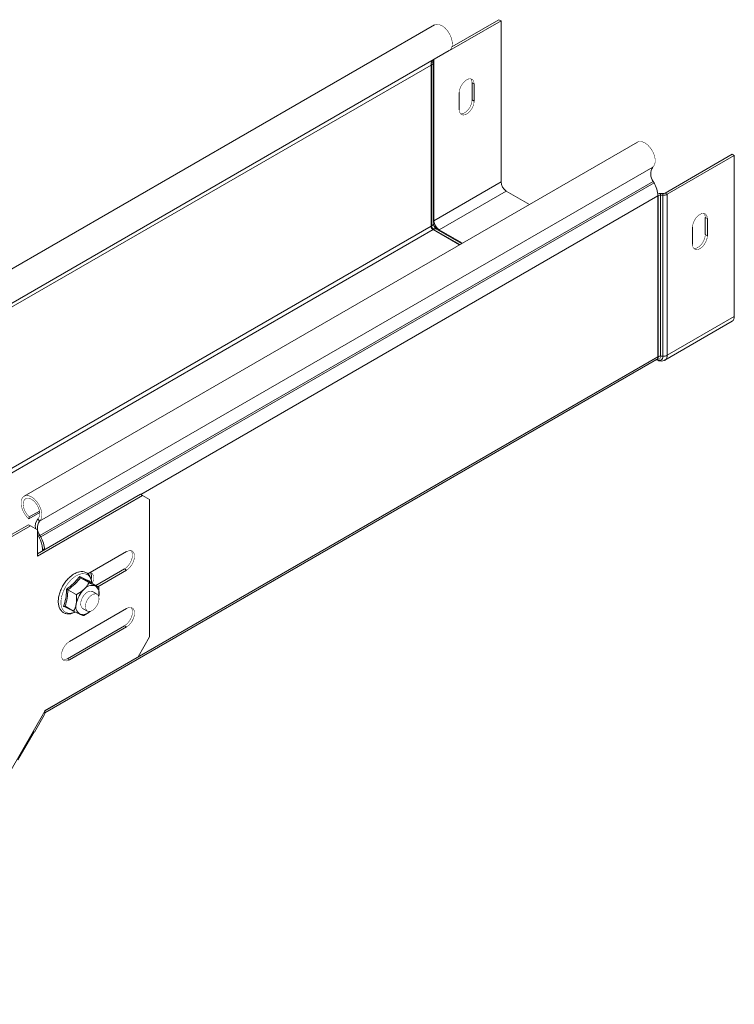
# Model space of a CAD drawing. Header units: millimetres. Extents: x 428 to 1137, y -1268 to 1088.
# Tile 2 of 14: x 662 to 883, y -995 to -690. Entities that reach past the tile are written whole.
import ezdxf

# ---------------------------------------------------------------- set-up
doc = ezdxf.new("R2010")
doc.units = ezdxf.units.MM
doc.linetypes.add('K5LT32768', pattern=[0])
doc.linetypes.add('K5LT32769', pattern=[0])

msp = doc.modelspace()

# ---------------------------------------------------------------- linework, layer by layer
at = {"color": 7, "linetype": 'K5LT32768', "lineweight": 15}
for p, q in [((795.8759258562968, -698.8881428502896), (810.4104351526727, -690.4975492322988)), ((811.0468314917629, -690.8649330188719), (810.4104351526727, -690.4975492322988)), ((790.5109797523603, -692.1293561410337), (601.0063629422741, -801.5280428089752)), ((790.3084746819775, -702.8369315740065), (811.0468314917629, -690.8649330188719)), ((811.0468314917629, -740.6249280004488), (811.0468314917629, -690.8649330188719)), ((605.5559927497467, -809.4091042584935), (795.0606095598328, -700.0104175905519)), ((789.4093599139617, -704.4989504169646), (599.9047431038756, -813.8976370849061)), ((789.4093599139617, -704.4989504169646), (789.5534178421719, -704.4157875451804)), ((789.4093599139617, -754.2589453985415), (789.4093599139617, -704.4989504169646)), ((789.5534178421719, -754.1757825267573), (789.5534178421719, -704.4157875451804)), ((790.0786650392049, -703.6323171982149), (790.0458616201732, -703.2286606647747)), ((790.0806288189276, -753.4410126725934), (790.0806288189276, -703.6810176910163)), ((790.3084746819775, -752.5969265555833), (790.3084746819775, -702.8369315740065)), ((802.101921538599, -710.000306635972), (802.7383178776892, -710.3676904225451)), ((802.101921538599, -715.3078265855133), (802.101921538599, -710.000306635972)), ((802.7383178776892, -715.6752103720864), (802.7383178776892, -710.3676904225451)), ((798.1421408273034, -713.0210069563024), (798.1421408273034, -718.3285269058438)), ((802.101921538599, -715.3078265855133), (802.7383178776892, -715.6752103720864)), ((853.1959941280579, -728.3166446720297), (663.6913773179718, -837.7153313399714)), ((861.7262581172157, -744.0655403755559), (882.4646149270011, -732.0935418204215)), ((862.362654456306, -744.432924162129), (883.1010112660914, -732.4609256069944)), ((882.4646149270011, -732.0935418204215), (883.1010112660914, -732.4609256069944)), ((883.1010112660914, -732.4609256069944), (883.1010112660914, -782.2209205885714)), ((857.9468553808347, -736.0588700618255), (668.4422385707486, -845.457556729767)), ((858.0731484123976, -740.4670973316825), (668.5685316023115, -849.865783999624)), ((858.3166781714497, -740.9036440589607), (668.8120613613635, -850.3023307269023)), ((790.3084746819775, -752.5969265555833), (811.0468314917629, -740.6249280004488)), ((858.0731484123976, -740.4670973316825), (858.3166781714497, -740.9036440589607)), ((791.9348201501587, -755.4138349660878), (812.6731769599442, -743.4418364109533)), ((819.8343730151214, -747.5759068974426), (812.6731769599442, -743.4418364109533)), ((859.4836401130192, -744.9519713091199), (859.6276980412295, -744.8688084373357)), ((859.4836401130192, -744.9519713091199), (859.4836401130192, -794.7119662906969)), ((859.6276980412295, -744.8688084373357), (859.6276980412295, -794.6288034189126)), ((860.3484618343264, -744.1982074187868), (860.3062675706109, -744.7172059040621)), ((860.3062675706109, -744.7172059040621), (860.3062675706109, -794.4772008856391)), ((860.3062675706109, -744.7172059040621), (861.0054995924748, -744.7361444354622)), ((860.3484618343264, -744.1982074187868), (861.0476885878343, -744.2171429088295)), ((861.0476885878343, -744.2171429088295), (861.0054995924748, -744.7361444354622)), ((861.0054995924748, -744.7361444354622), (861.0054995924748, -794.4961394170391)), ((861.7262581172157, -744.0655403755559), (862.362654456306, -744.432924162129)), ((862.362654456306, -744.432924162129), (862.362654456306, -794.1929191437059)), ((789.4093599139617, -754.2589453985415), (599.9047431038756, -863.6576320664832)), ((789.4093599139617, -754.2589453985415), (789.5534178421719, -754.1757825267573)), ((790.0894638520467, -753.533481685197), (790.0806288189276, -753.4410126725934)), ((874.7924976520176, -751.9636830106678), (874.1561013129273, -751.5962992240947)), ((874.1561013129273, -751.5962992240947), (874.1561013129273, -756.9038191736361)), ((874.7924976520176, -751.9636830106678), (874.7924976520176, -757.2712029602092)), ((790.045756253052, -755.3612161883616), (600.5411394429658, -864.7599028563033)), ((790.045756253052, -755.3612161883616), (790.1898141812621, -755.2780533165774)), ((798.1970621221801, -760.0668649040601), (790.045756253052, -755.3612161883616)), ((791.089754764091, -755.1889385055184), (791.0227544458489, -755.1429416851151)), ((798.8682809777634, -759.6793861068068), (791.089754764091, -755.1889385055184)), ((870.1963206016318, -759.9245194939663), (870.1963206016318, -754.616999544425)), ((874.7924976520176, -757.2712029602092), (874.1561013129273, -756.9038191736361)), ((861.6997846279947, -795.6580191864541), (882.4381414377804, -783.6860206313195)), ((862.362654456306, -794.1929191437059), (883.1010112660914, -782.2209205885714)), ((670.06225279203, -904.6714717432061), (859.1107774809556, -795.5360814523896)), ((859.1097870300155, -795.5366443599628), (859.1999707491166, -795.5887063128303)), ((859.1107774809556, -795.5360814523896), (859.2548354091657, -795.4529185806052)), ((859.1587089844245, -795.5626155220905), (859.1999707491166, -795.5887063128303)), ((859.4836401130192, -794.7119662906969), (859.6276980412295, -794.6288034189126)), ((860.3062675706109, -794.4772008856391), (861.0054995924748, -794.4961394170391)), ((667.7796216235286, -855.5541351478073), (699.6701399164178, -837.1441308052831)), ((667.7796216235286, -856.2889027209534), (700.306536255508, -837.5115145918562)), ((700.306536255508, -837.5115145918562), (699.6701399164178, -837.1441308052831)), ((702.4278556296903, -838.7365182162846), (700.306536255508, -837.5115145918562)), ((702.4278556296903, -838.7365182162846), (702.4278556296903, -881.2303085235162)), ((668.4593027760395, -842.3241804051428), (665.2981995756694, -844.1490464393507)), ((668.5308891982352, -842.8025248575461), (665.1334844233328, -844.7638048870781)), ((665.1334844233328, -844.7638048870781), (665.2981995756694, -844.1490464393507)), ((668.4422385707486, -845.457556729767), (667.9524711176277, -844.7055718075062)), ((650.8797706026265, -854.6951715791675), (665.0219059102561, -846.531090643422)), ((651.5161669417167, -855.0625553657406), (665.6583022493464, -846.8984744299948)), ((665.6583022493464, -846.8984744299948), (665.0219059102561, -846.531090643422)), ((667.7796216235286, -848.1235023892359), (665.6583022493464, -846.8984744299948)), ((667.7796216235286, -848.1235023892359), (667.7796216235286, -856.2889027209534)), ((667.7796216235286, -849.4536232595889), (668.1071816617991, -850.1056407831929)), ((668.5685316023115, -849.865783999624), (668.1071816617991, -850.1056407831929)), ((668.1071816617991, -850.1056407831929), (668.3507114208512, -850.5422118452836)), ((668.8120613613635, -850.3023307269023), (668.3507114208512, -850.5422118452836)), ((668.5685316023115, -849.865783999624), (668.8120613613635, -850.3023307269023)), ((669.3426269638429, -853.9832741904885), (669.3426269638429, -854.6518244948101)), ((695.3567892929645, -854.8503706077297), (683.4085265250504, -861.7479558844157)), ((685.8389719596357, -865.3259071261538), (694.7203929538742, -860.1987719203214)), ((686.475368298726, -865.6932909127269), (695.3567892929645, -860.5661557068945)), ((695.3567892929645, -860.5661557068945), (694.7203929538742, -860.1987719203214)), ((677.7738774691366, -862.7776215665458), (677.6049739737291, -862.9159435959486)), ((681.0854501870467, -862.9391464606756), (683.6906786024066, -864.4431128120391)), ((684.0544164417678, -863.9945319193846), (684.0454180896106, -864.2532101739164)), ((677.2044893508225, -866.642440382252), (679.8097177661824, -868.1464067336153)), ((684.1230209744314, -864.3353219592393), (686.7282493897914, -865.8392883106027)), ((686.2220815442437, -868.0268106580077), (684.7714291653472, -867.1893668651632)), ((676.3611045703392, -871.7419310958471), (678.9663329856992, -873.2458974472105)), ((695.3567892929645, -872.4060153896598), (677.6791208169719, -882.6111161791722)), ((681.7716746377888, -872.3856598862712), (683.2223270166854, -873.2231036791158)), ((677.0427244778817, -887.959517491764), (694.7203929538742, -877.7544167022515)), ((677.6791208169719, -888.3269012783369), (695.3567892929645, -878.1218004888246)), ((695.3567892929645, -878.1218004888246), (694.7203929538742, -877.7544167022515)), ((702.4278556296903, -881.2303085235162), (698.8923198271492, -887.3540300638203)), ((698.8923198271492, -887.3540300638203), (670.09342565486, -903.9792777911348)), ((677.6791208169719, -888.3269012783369), (677.0427244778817, -887.959517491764)), ((670.09342565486, -904.1678239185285), (615.8818976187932, -998.0649484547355)), ((666.869065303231, -910.6334976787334), (669.8745359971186, -905.4278697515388)), ((670.09342565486, -903.9792777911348), (670.09342565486, -904.1678239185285)), ((666.7480617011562, -910.5635804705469), (661.7480598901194, -919.2238437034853))]:
    msp.add_line(p, q, dxfattribs=at)
at = {"color": 8, "linetype": 'K5LT32769', "lineweight": 15, "true_color": 0x808080}
for p, q in [((789.5534178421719, -704.4157875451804), (789.4122338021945, -704.3342837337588)), ((790.0786650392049, -703.6323171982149), (789.4945992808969, -703.6481352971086)), ((790.0458616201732, -703.2286606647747), (789.6117201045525, -703.2404200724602)), ((790.3084746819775, -702.8369315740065), (790.2364404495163, -702.795347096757)), ((859.4836401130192, -744.9519713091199), (699.7274807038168, -837.1772390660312)), ((859.4811903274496, -744.7842313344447), (859.6276980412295, -744.8688084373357)), ((798.3411200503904, -759.9837020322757), (790.1898141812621, -755.2780533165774)), ((799.096016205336, -759.5479054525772), (791.9348201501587, -755.4138349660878)), ((859.4836401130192, -794.7119662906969), (670.0934203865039, -904.0446129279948)), ((859.1587089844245, -795.5626155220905), (859.1117679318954, -795.535517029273)), ((859.1159931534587, -795.5330812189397), (859.1587089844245, -795.5626155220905)), ((669.921682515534, -854.3175558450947), (669.3426269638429, -853.9832741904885))]:
    msp.add_line(p, q, dxfattribs=at)
at = {"color": 7, "linetype": 'K5LT32768', "const_width": 0.15}
for points in [[(790.5109797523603, -692.1293561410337), (791.1068979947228, -691.9313631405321), (791.9485468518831, -691.9992862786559), (792.8580863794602, -692.397300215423), (793.7617648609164, -693.0930982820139), (794.5863034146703, -694.0302876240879), (795.2648400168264, -695.1328670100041), (795.7423532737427, -696.3114240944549), (795.9801220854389, -697.4704065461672), (795.9588669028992, -698.5158244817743), (795.6803117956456, -699.3628929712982), (795.1670422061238, -699.9429340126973), (795.0606095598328, -700.0104175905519)], [(802.7383178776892, -710.3676904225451), (802.5997390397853, -709.540050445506), (802.2006716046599, -708.972269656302), (801.5892683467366, -708.7328185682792), (800.8392862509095, -708.8505408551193), (800.041172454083, -709.3112821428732), (799.2911903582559, -710.0594707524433), (798.6797871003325, -711.0048330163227), (798.2807196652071, -712.0333672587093), (798.1421408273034, -713.0210069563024)], [(802.101921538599, -710.000306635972), (801.963342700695, -709.1726666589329), (801.7154560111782, -708.7504952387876)], [(798.1421408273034, -718.3285269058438), (798.2807196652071, -719.1561668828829), (798.6797871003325, -719.7239476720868), (799.2911903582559, -719.9634230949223), (800.041172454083, -719.8456764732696), (800.8392862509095, -719.3849351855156), (801.5892683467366, -718.636770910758), (802.2006716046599, -717.6913843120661), (802.5997390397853, -716.6628500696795), (802.7383178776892, -715.6752103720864)], [(798.5286063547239, -719.5783603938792), (798.6547940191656, -719.5960393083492), (799.4047761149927, -719.4782926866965), (800.2028899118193, -719.0175513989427), (800.9528720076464, -718.269387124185), (801.5642752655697, -717.3240005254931), (801.963342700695, -716.2954662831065), (802.101921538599, -715.3078265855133)], [(853.1959941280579, -728.3166446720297), (853.6703042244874, -728.1387552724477), (854.4948388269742, -728.1535555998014), (855.3985199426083, -728.5011240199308), (856.3080594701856, -729.1532420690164), (857.1497056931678, -730.057064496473), (857.8552175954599, -731.1392982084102), (858.3673755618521, -732.3121820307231), (858.6446596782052, -733.4805920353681), (858.6645740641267, -734.5498009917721), (858.4255118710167, -735.4331010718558), (857.9468553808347, -736.0588700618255)], [(870.1963206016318, -754.616999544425), (870.3348994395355, -753.6293598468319), (870.733966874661, -752.6008256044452), (871.3453701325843, -751.655463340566), (872.0953522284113, -750.9072747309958), (872.893466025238, -750.4465334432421), (873.643448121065, -750.3288111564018), (874.2548513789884, -750.5682622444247), (874.6539188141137, -751.1360430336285), (874.7924976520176, -751.9636830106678)], [(873.7696357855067, -750.3464878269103), (874.0175224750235, -750.7686592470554), (874.1561013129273, -751.5962992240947)], [(874.7924976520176, -757.2712029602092), (874.6539188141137, -758.2588426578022), (874.2548513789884, -759.2873769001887), (873.643448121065, -760.2327634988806), (872.893466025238, -760.9809277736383), (872.0953522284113, -761.4416690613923), (871.3453701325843, -761.5594156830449), (870.733966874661, -761.3199402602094), (870.3348994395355, -760.7521594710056), (870.1963206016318, -759.9245194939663)], [(874.1561013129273, -756.9038191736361), (874.0175224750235, -757.8914588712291), (873.6184550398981, -758.9199931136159), (873.0070517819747, -759.8653797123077), (872.2570696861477, -760.6135439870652), (871.4589558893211, -761.0742852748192), (870.7089737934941, -761.1920318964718), (870.5827861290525, -761.1743529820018)], [(665.1334844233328, -844.7638048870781), (664.291311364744, -843.8611140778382), (663.5849459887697, -842.779580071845), (663.071676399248, -841.6069305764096), (662.7931199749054, -840.4382484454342), (662.7718647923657, -839.3682897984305), (663.00963623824, -838.4838308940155), (663.4871494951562, -837.8565988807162), (664.1656874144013, -837.5374419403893), (664.9902220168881, -837.552242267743), (665.8939031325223, -837.8998106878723), (666.8034426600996, -838.5519287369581), (667.6450888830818, -839.4557511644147), (668.3506007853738, -840.5379848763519), (668.862758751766, -841.7108686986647), (669.1400428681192, -842.8792787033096), (669.1599572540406, -843.9484876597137), (668.9208950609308, -844.8317877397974), (668.4422385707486, -845.457556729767)], [(665.2981995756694, -844.1490464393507), (664.5447719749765, -843.3229441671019), (663.9369617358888, -842.3260465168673), (663.5370302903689, -841.2605112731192), (663.3859496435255, -840.2354549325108), (663.4991955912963, -839.3559339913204), (663.8651645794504, -838.7120050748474), (664.4463696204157, -838.3696570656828), (665.1832703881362, -838.3639452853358), (666.000376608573, -838.6954821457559), (666.8139793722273, -839.3302767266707), (667.5407332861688, -840.2033263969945), (668.1061859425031, -841.2251712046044), (668.4524170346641, -842.2911221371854), (668.5439494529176, -843.2919983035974), (668.3714107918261, -844.1252932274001), (667.9524711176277, -844.7055718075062)], [(694.7203929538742, -860.1987719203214), (695.5668491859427, -859.5377839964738), (696.3112099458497, -858.6118138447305), (696.8636971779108, -857.5325285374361), (697.1576661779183, -856.4301434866), (697.1576661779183, -855.4376238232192), (696.8636971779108, -854.6746481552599), (696.7592836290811, -854.5439208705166)], [(695.3567892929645, -860.5661557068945), (696.203245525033, -859.9051677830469), (696.9476062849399, -858.9791976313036), (697.500093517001, -857.8999123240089), (697.7940625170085, -856.7975272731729), (697.7940625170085, -855.8050076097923), (697.500093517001, -855.0420319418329), (696.9476062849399, -854.6006348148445), (696.203245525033, -854.5340853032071), (695.3567892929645, -854.8503706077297)], [(684.1589458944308, -861.3131106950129), (684.3609135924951, -861.3713141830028), (684.8739355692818, -861.7811788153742), (685.1469101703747, -862.4896455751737), (685.1469101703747, -863.4112779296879), (684.8739355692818, -864.4349144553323), (684.7611137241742, -864.7036788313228)], [(684.7714291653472, -867.1893668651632), (684.6888582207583, -867.1466788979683), (684.0635465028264, -867.057810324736), (683.3427142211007, -867.2981919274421), (682.6132945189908, -867.8388095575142)], [(682.6132945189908, -867.8388095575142), (681.9632742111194, -868.6144876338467), (681.4710517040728, -869.5316387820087), (681.1959908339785, -870.4796546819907), (681.171276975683, -871.3441800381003), (681.3998920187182, -872.020946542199), (681.7716746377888, -872.3856598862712)], [(682.6774420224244, -872.4575341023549), (682.6075994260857, -871.6509532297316), (682.7928084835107, -870.7205929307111), (683.2107313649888, -869.778731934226), (683.8109604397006, -868.9389117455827), (684.5210979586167, -868.3024739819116), (685.2554909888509, -867.9461443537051), (685.9255626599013, -867.912929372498), (686.4504963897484, -868.2068245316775), (686.7669665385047, -868.7923802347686), (686.8368091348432, -869.5989854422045), (686.6516000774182, -870.5293214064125), (686.2336824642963, -871.4712036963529), (685.6334533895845, -872.3109995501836), (684.9233158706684, -872.9474373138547), (684.1889175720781, -873.3037699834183), (683.5188459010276, -873.3369849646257), (682.9939174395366, -873.0430867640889), (682.6774420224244, -872.4575341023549)], [(694.7203929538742, -877.7544167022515), (695.5668491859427, -877.0934044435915), (696.3112099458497, -876.1674342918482), (696.8636971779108, -875.0881489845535), (697.1576661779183, -873.9857882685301), (697.1576661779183, -872.9932442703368), (696.8636971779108, -872.2302686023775), (696.7592836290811, -872.0995656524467)], [(695.3567892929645, -878.1218004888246), (696.203245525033, -877.4607882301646), (696.9476062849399, -876.5348180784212), (697.500093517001, -875.4555327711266), (697.7940625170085, -874.353172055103), (697.7940625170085, -873.3606280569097), (697.500093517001, -872.5976523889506), (696.9476062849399, -872.1562795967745), (696.203245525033, -872.0897057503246), (695.3567892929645, -872.4060153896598)], [(677.6791208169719, -882.6111161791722), (676.8326593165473, -883.2721071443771), (676.0882985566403, -884.1981016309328), (675.5358165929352, -885.2773595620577), (675.2418423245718, -886.3797476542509), (675.2418423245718, -887.3722916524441), (675.5358165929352, -888.1352399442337), (676.0882985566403, -888.5766401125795), (676.8326593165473, -888.6431896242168), (677.6791208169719, -888.3269012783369)], [(675.6402248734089, -888.2659680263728), (676.1962629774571, -888.2758058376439), (677.0427244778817, -887.959517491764)], [(666.7480090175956, -910.5636676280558), (666.7773801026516, -910.5806293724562), (666.8391357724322, -910.6162489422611), (666.8672582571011, -910.6324742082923), (666.8612997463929, -910.6289983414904), (666.8213498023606, -910.605916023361), (666.7480617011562, -910.5635804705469)]]:
    msp.add_lwpolyline(points, dxfattribs=at)
at = {"color": 8, "linetype": 'K5LT32769', "true_color": 0x808080, "const_width": 0.15}
for points in [[(860.3062675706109, -794.4772008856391), (860.27781317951, -794.7943561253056), (860.1935510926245, -795.0664941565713), (860.0567108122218, -795.2831172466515), (859.8725606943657, -795.4359267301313), (859.6481708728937, -795.5190511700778), (859.3921656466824, -795.5292684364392), (859.1820583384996, -795.4878429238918)], [(678.3307321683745, -863.4177875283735), (677.3277161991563, -864.5306247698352), (676.458347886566, -865.819050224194), (675.7694892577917, -867.2135711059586), (675.2982822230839, -868.639014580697), (675.0701255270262, -870.0185671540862), (675.0973207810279, -871.2778171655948), (675.3783981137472, -872.3488916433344), (675.8982110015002, -873.1740517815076), (676.6287370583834, -873.7088322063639), (677.5305847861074, -873.9243590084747), (678.5551430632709, -873.8090533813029), (679.3524191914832, -873.5172412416)], [(684.5457327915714, -864.5793450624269), (684.4067114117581, -863.733879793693), (684.003539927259, -862.7792815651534), (683.3741136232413, -862.0946872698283), (682.5523712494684, -861.7169855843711), (681.582614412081, -861.666545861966), (680.5171157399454, -861.9460680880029), (679.4133213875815, -862.5404944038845), (678.3307321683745, -863.4177875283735)]]:
    msp.add_lwpolyline(points, dxfattribs=at)
at = {"color": 7, "linetype": 'K5LT32768', "lineweight": 15}
for centre, radius, start, end in [((792.959111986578, -704.4294200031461), 3.550432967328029, 158.5536542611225, 181.1221318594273), ((789.2003209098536, -703.6112665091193), 0.8785963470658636, 293.6962314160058, 358.6270930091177), ((790.4849689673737, -703.2391441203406), 0.4392324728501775, 113.692274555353, 178.6323533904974), ((860.9990972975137, -738.1773479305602), 3.715390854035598, 145.2365397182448, 218.045541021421), ((814.5778333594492, -740.4642402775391), 3.534656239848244, 182.605600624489, 237.3944798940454), ((850.902418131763, -745.2332189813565), 8.585829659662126, 1.87718467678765, 30.28289450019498), ((860.2570645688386, -747.1443758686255), 2.947585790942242, 88.22311632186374, 105.9058098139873), ((860.2439495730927, -746.0327041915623), 1.316973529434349, 87.28780269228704, 117.9000173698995), ((861.130051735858, -742.104825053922), 2.634265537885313, 267.2899566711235, 297.8988023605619), ((861.110019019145, -742.901700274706), 1.316918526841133, 267.287147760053, 297.9006723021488), ((790.7910566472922, -754.1960696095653), 1.383126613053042, 182.6055165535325, 237.3944835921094), ((790.935114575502, -754.1129067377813), 1.383126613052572, 182.6055165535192, 237.3944835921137), ((793.2640589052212, -752.768456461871), 3.239606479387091, 190.6867082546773, 229.3063368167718), ((793.8394765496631, -752.4362388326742), 3.534656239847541, 182.6056006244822, 237.3944798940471), ((881.5787812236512, -782.4147072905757), 1.534515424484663, 304.0572208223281, 7.254984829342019), ((858.6728113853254, -794.8415215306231), 0.8211137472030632, 302.2341502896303, 9.078056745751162), ((859.8796367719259, -794.6787694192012), 1.14057915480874, 230.7968664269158, 9.213885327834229), ((860.2439495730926, -795.7926991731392), 1.316973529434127, 87.28780269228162, 117.9000173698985), ((861.130051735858, -791.8648200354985), 2.634265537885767, 267.289956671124, 297.8988023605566), ((670.4703008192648, -846.9040715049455), 3.342583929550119, 138.8734316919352, 195.9233587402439), ((671.4944804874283, -847.5760345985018), 3.715390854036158, 145.2365397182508, 218.0455410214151), ((662.0485782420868, -854.2223506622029), 7.297965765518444, 1.877307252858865, 30.28284731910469), ((661.3978013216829, -854.6319056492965), 8.585829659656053, 1.87718467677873, 30.28289450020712), ((682.180540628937, -862.64834851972), 2.386829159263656, 341.2371530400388, 34.01569927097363), ((687.8635271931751, -872.4274977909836), 8.18730146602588, 134.0164769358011, 169.5397864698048), ((684.7943791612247, -868.6327167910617), 3.353325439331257, 75.50463658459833, 141.3789281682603), ((684.0153444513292, -867.7420218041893), 2.858207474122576, 341.8166096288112, 55.51286434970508), ((682.5278195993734, -871.8330058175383), 2.858260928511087, 161.8168790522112, 235.5121352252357), ((681.7476702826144, -871.1194728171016), 3.181856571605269, 254.7245972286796, 315.7221760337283)]:
    msp.add_arc(centre, radius, start, end, dxfattribs=at)
at = {"color": 8, "linetype": 'K5LT32769', "lineweight": 15, "true_color": 0x808080}
for centre, radius, start, end in [((789.1881479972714, -753.3571679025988), 0.8964105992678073, 294.0466621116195, 354.6330578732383), ((790.5732511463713, -753.0961183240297), 0.5650654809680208, 117.9419404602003, 150.6659446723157), ((792.4143973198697, -753.2584656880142), 2.344988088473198, 186.5522668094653, 233.7643199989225), ((790.7160621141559, -756.0037982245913), 0.8964611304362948, 65.36392723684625, 125.9464002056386), ((791.6348867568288, -754.9348143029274), 0.5651732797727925, 269.3521947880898, 302.0522768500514), ((858.7731768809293, -794.7382440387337), 0.8615008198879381, 303.6581632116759, 7.298280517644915), ((860.7575794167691, -794.350050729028), 1.612748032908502, 306.0369463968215, 5.591252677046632)]:
    msp.add_arc(centre, radius, start, end, dxfattribs=at)
at = {"color": 7, "linetype": 'K5LT32768', "lineweight": 15}
for points, knots in [([(859.1999707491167, -795.5887063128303), (859.4072815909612, -795.6916044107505), (859.8578945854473, -795.9152647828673), (860.6242708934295, -795.9963004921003), (861.2925088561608, -795.9048491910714), (861.597978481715, -795.6831110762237), (861.6857286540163, -795.6194138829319)], [0, 0, 0, 0, 0.2633908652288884, 0.5725091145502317, 0.8771976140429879, 1, 1, 1, 1]), ([(677.6049739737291, -862.9159435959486), (677.4286430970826, -863.0921003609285), (676.918550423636, -863.601689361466), (676.148694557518, -864.5888385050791), (675.3737852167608, -865.8797188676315), (674.7757817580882, -867.2475535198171), (674.3806884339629, -868.6305780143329), (674.209287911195, -869.9730691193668), (674.2763871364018, -871.2202020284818), (674.591332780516, -872.3153312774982), (675.1511982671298, -873.1978153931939), (675.9223711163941, -873.8054782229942), (676.833467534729, -874.1102458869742), (677.8253535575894, -874.1089135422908), (678.7177052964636, -873.906802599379), (679.2687665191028, -873.6060066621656), (679.4706621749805, -873.4958022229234)], [0, 0, 0, 0, 0.04086333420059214, 0.1182100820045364, 0.1955354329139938, 0.2729084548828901, 0.3504550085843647, 0.4283557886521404, 0.5067535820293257, 0.5855045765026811, 0.6632933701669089, 0.7382979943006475, 0.8107915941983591, 0.8829816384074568, 0.9571272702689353, 1, 1, 1, 1]), ([(676.7852967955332, -866.4185523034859), (676.973835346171, -866.2851428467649), (677.9194706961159, -865.6160133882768), (679.4029130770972, -864.3695634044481), (680.4013211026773, -863.1099616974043), (680.8629200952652, -862.5276037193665)], [0, 0, 0, 0, 0.1180832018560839, 0.5922589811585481, 1, 1, 1, 1]), ([(681.0854501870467, -862.9391464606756), (680.541589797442, -863.6000528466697), (679.4365160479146, -864.9429531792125), (677.9562464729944, -866.070045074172), (677.2044893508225, -866.642440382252)], [0, 0, 0, 0, 0.4921485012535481, 1, 1, 1, 1]), ([(684.5873106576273, -864.6033503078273), (684.5666124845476, -864.2854051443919), (684.5189860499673, -863.553814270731), (684.1524021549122, -862.5956582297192), (683.5437400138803, -861.7701498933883), (682.7304883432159, -861.2339774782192), (681.7967384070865, -861.0036500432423), (680.7884749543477, -861.0623222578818), (679.7304501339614, -861.4059553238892), (678.7019195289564, -861.969535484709), (678.0657051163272, -862.5235146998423), (677.7738774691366, -862.7776215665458)], [0, 0, 0, 0, 0.09272969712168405, 0.2133707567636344, 0.3318478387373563, 0.4457115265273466, 0.5565251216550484, 0.6676600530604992, 0.7822945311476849, 0.9001398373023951, 1, 1, 1, 1]), ([(680.8629200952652, -862.5276037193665), (681.0155164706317, -862.6034265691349), (681.78087975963, -862.9837241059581), (682.958560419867, -863.5479545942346), (683.7079481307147, -863.853341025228), (684.0544164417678, -863.9945319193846)], [0, 0, 0, 0, 0.118083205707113, 0.5922588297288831, 1, 1, 1, 1]), ([(681.0854501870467, -862.9391464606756), (681.0579139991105, -862.9190379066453), (681.0029519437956, -862.878901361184), (680.9354300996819, -862.7779484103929), (680.8860679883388, -862.6601067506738), (680.8678216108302, -862.5724840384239), (680.8630610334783, -862.5288942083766), (680.8629200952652, -862.5276037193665)], [0, 0, 0, 0, 0.2361742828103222, 0.4714023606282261, 0.7324456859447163, 0.9920789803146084, 1, 1, 1, 1]), ([(684.1230209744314, -864.3353219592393), (683.7174923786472, -864.1598260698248), (682.8934969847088, -863.803235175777), (681.6944083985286, -863.2301753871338), (681.0854501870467, -862.9391464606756)], [0, 0, 0, 0, 0.4921491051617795, 1, 1, 1, 1]), ([(684.1230209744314, -864.3353219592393), (684.0977816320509, -864.3162631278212), (684.0474060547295, -864.2782233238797), (684.0135544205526, -864.1927854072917), (684.012780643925, -864.0972348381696), (684.0364989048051, -864.0289185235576), (684.0539020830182, -863.9955190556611), (684.0544164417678, -863.9945319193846)], [0, 0, 0, 0, 0.2361790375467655, 0.4713932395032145, 0.7324669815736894, 0.9920929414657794, 1, 1, 1, 1]), ([(675.8991751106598, -871.7764503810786), (675.9643309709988, -871.5840828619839), (676.2911254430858, -870.619248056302), (676.7018824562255, -868.8691755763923), (676.7589242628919, -867.1933488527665), (676.7852967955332, -866.4185523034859)], [0, 0, 0, 0, 0.1180835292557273, 0.5922574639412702, 1, 1, 1, 1]), ([(677.2044893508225, -866.642440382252), (677.1588422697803, -867.5323449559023), (677.0660914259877, -869.3405525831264), (676.5985478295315, -870.9331342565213), (676.3611045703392, -871.7419310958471)], [0, 0, 0, 0, 0.4921473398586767, 1, 1, 1, 1]), ([(677.2044893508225, -866.642440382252), (677.1740252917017, -866.6251249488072), (677.1132222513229, -866.5905651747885), (677.0026470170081, -866.5306967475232), (676.8912123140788, -866.4720866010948), (676.8194111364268, -866.4355688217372), (676.7862775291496, -866.4190415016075), (676.7852967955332, -866.4185523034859)], [0, 0, 0, 0, 0.2361739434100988, 0.471378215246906, 0.7324456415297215, 0.9920805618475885, 1, 1, 1, 1]), ([(682.1744562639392, -866.5396817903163), (682.0738665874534, -866.6322836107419), (681.4197500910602, -867.2344565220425), (680.5790841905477, -867.7518564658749), (679.8396145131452, -868.1310749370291), (679.8097177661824, -868.1464067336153)], [0, 0, 0, 0, 0.1484853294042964, 0.9655732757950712, 1, 1, 1, 1]), ([(683.6906786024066, -864.4431128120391), (683.5914475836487, -864.6366033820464), (683.2145075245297, -865.371598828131), (682.6156569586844, -866.0441686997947), (682.1744562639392, -866.5396817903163)], [0, 0, 0, 0, 0.2632541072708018, 1, 1, 1, 1]), ([(683.6906786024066, -864.4431128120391), (684.3335335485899, -864.7615654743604), (685.0509795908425, -865.1169685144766), (685.5788415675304, -865.3607856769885), (685.6337220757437, -865.3861347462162)], [0, 0, 0, 0, 0.8960324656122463, 1, 1, 1, 1]), ([(685.6337220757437, -865.3861347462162), (685.9933309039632, -865.5447010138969), (686.4420194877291, -865.7425461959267), (686.6808362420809, -865.8232632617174), (686.7282493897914, -865.8392883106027)], [0, 0, 0, 0, 0.8014664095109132, 1, 1, 1, 1]), ([(686.7282493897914, -865.8392883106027), (686.7997265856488, -866.7029827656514), (686.87949709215, -867.6668894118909), (686.744821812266, -868.5428805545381), (686.7308203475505, -868.6339526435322)], [0, 0, 0, 0, 0.8960353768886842, 1, 1, 1, 1]), ([(679.8122887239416, -870.9410710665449), (679.8708472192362, -870.2084280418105), (679.9439121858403, -869.2942901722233), (679.831947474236, -868.3365570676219), (679.8097177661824, -868.1464067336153)], [0, 0, 0, 0, 0.8014579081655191, 1, 1, 1, 1]), ([(675.8991751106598, -871.7764503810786), (675.9003385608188, -871.7758359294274), (675.9396381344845, -871.7550806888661), (676.0230828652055, -871.7212388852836), (676.1479994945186, -871.6982445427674), (676.2679291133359, -871.7015904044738), (676.3300034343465, -871.7284657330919), (676.3611045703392, -871.7419310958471)], [0, 0, 0, 0, 0.007920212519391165, 0.267532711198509, 0.5286154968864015, 0.7638219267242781, 1, 1, 1, 1]), ([(678.9663329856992, -873.2458974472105), (679.2861326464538, -872.6080882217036), (679.6430380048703, -871.8962753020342), (679.7963496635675, -871.0310267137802), (679.8122887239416, -870.9410710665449)], [0, 0, 0, 0, 0.8960349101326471, 1, 1, 1, 1]), ([(680.9093817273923, -874.1889163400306), (680.4354785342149, -873.9643519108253), (679.8441830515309, -873.6841598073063), (679.1117465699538, -873.3184944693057), (678.9663329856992, -873.2458974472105)], [0, 0, 0, 0, 0.801465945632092, 1, 1, 1, 1]), ([(682.0039090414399, -874.642069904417), (681.7523539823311, -874.5494695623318), (681.4716121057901, -874.4461252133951), (680.9623284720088, -874.2131383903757), (680.9093817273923, -874.1889163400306)], [0, 0, 0, 0, 0.8960368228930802, 1, 1, 1, 1]), ([(684.0797203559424, -873.2957813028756), (684.0742018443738, -873.3007652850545), (683.508894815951, -873.811316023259), (682.7730251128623, -874.2472163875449), (682.0337985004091, -874.6267250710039), (682.0039090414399, -874.642069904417)], [0, 0, 0, 0, 0.009370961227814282, 0.9599454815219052, 1, 1, 1, 1]), ([(670.09342565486, -904.1678239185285), (670.1086179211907, -904.4713548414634), (670.1324369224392, -904.9472419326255), (669.9143322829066, -905.2834663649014), (669.8353394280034, -905.4052396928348)], [0, 0, 0, 0, 0.6378212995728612, 1, 1, 1, 1])]:
    msp.add_open_spline(points, degree=3, knots=knots, dxfattribs=at)
at = {"color": 8, "linetype": 'K5LT32769', "lineweight": 15, "true_color": 0x808080}
msp.add_open_spline([(678.4944568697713, -872.9734804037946), (678.1559068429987, -872.8194706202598), (677.4430030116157, -872.495163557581), (676.430730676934, -872.0239105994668), (675.8991751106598, -871.7764503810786)], degree=3, knots=[0, 0, 0, 0, 0.4748887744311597, 1, 1, 1, 1], dxfattribs=at)

doc.saveas('drawing.dxf')
